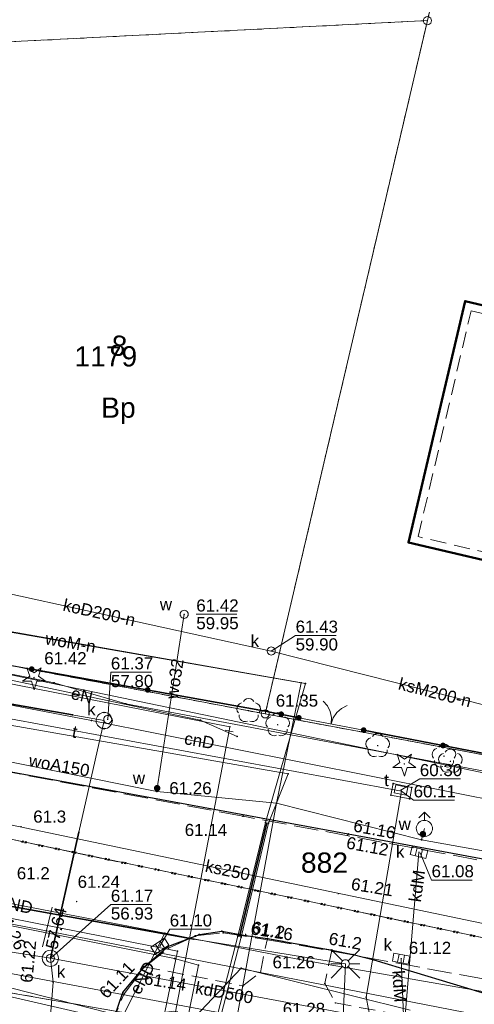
# Model space of a CAD drawing. Header units: millimetres. Extents: x 6421400 to 6424255, y 5791334 to 5793836.
# Tile 74 of 101: x 6422803 to 6422831, y 5792904 to 5792964. Entities that reach past the tile are written whole.
import ezdxf
from ezdxf.enums import TextEntityAlignment as Align

# ---------------------------------------------------------------- set-up
doc = ezdxf.new("R2010")
doc.units = ezdxf.units.MM
for name, pattern in [('KROPK2', [1, 0.05, -0.95]), ('PRZER1-1', [1, 0.5, -0.5]), ('PRZER2-1', [1.5, 1, -0.5]), ('PRZER3-1', [2, 1.5, -0.5])]:
    doc.linetypes.add(name, pattern=pattern)
doc.layers.get('0').update_dxf_attribs({"color": 252})
for name, color, linetype, lineweight in [('GEPADR_O', 252, 'Continuous', 18), ('GEPPGD', 252, 'Continuous', 18), ('GESBZO', 7, 'Continuous', 35), ('GESDZI', 252, 'Continuous', 18), ('GESDZI_O', 252, 'Continuous', 18), ('GESJAE', 252, 'Continuous', 35), ('GESUZY', 252, 'Continuous', 18), ('GESUZY_O', 252, 'Continuous', 18), ('GSLKBR', 252, 'Continuous', 18), ('GSLKOG', 252, 'Continuous', 25), ('GSLKRW', 252, 'Continuous', 25), ('GSPPRB', 252, 'Continuous', 18), ('GSPRDI', 252, 'Continuous', 18), ('GSPRDL', 252, 'Continuous', 18), ('GSSKOA', 252, 'Continuous', 18), ('GSSKOD', 252, 'Continuous', 18), ('GULCNP', 252, 'Continuous', 18), ('GULCNP_O', 252, 'Continuous', 18), ('GULENN', 252, 'Continuous', 18), ('GULENN_O', 252, 'Continuous', 18), ('GULEOR', 252, 'Continuous', 25), ('GULEWN', 252, 'Continuous', 18), ('GULGPI', 252, 'Continuous', 18), ('GULKDP', 252, 'Continuous', 18), ('GULKDP_O', 252, 'Continuous', 18), ('GULKOP', 252, 'Continuous', 18), ('GULKOP_O', 252, 'Continuous', 18), ('GULKOR', 252, 'Continuous', 25), ('GULKSP', 252, 'Continuous', 18), ('GULKSP_O', 252, 'Continuous', 18), ('GULTPR', 252, 'Continuous', 18), ('GULTPR_O', 252, 'Continuous', 18), ('GULWOP', 252, 'Continuous', 18), ('GULWOP_O', 252, 'Continuous', 18), ('GUPEZC', 252, 'Continuous', 13), ('GUPISL', 252, 'Continuous', 18), ('GUPKKS', 252, 'Continuous', 18), ('GUPKKS_O', 252, 'Continuous', 18), ('GUPKSD', 252, 'Continuous', 18), ('GUPKSD_O', 252, 'Continuous', 18), ('GUPKWZ', 252, 'Continuous', 13), ('GUPKWZ_O', 252, 'Continuous', 13), ('GUPTWZ', 252, 'Continuous', 13), ('GUPTWZ_O', 252, 'Continuous', 13), ('GUPWDT', 252, 'Continuous', 18), ('GUPWSD', 252, 'Continuous', 18), ('GUPWSD_O', 252, 'Continuous', 18), ('GUSIKP', 252, 'Continuous', 18), ('GUSKSD', 252, 'Continuous', 18)]:
    doc.layers.add(name, color=color, linetype=linetype, lineweight=lineweight)
for name, color, linetype in [('GSPWPN', 252, 'Continuous'), ('GSPWPN_O', 252, 'Continuous'), ('GSPWPS', 252, 'Continuous'), ('GSPWPS_O', 252, 'Continuous'), ('GUPIBH', 252, 'Continuous'), ('GUPIBH_O', 252, 'Continuous'), ('GUPKSH', 252, 'Continuous'), ('GUPKSH_O', 252, 'Continuous'), ('GUPTSH', 252, 'Continuous'), ('GUPTSH_O', 252, 'Continuous'), ('GUPWSH', 252, 'Continuous'), ('GUPWSH_O', 252, 'Continuous'), ('GUPWZA', 252, 'Continuous'), ('GUPWZA_O', 252, 'Continuous'), ('xref', 252, 'Continuous')]:
    doc.layers.add(name, color=color, linetype=linetype)
doc.styles.add('Arial', font='arial.ttf')

# ---------------------------------------------------------------- blocks, each defined once
blk = doc.blocks.new('GSPRDL1')
blk.add_hatch(color=0).paths.add_polyline_path([(-0.045, 0), (-0.042798, -0.013906), (-0.036406, -0.02645), (-0.02645, -0.036406), (-0.013906, -0.042798), (0, -0.045), (0.013906, -0.042798), (0.02645, -0.036406), (0.036406, -0.02645), (0.042798, -0.013906), (0.045, 0), (0.042798, 0.013906), (0.036406, 0.02645), (0.02645, 0.036406), (0.013906, 0.042798), (0, 0.045), (-0.013906, 0.042798), (-0.02645, 0.036406), (-0.036406, 0.02645), (-0.042798, 0.013906)])
at = {"color": 0}
for points in [[(-0.134326, 0.635969), (-0.024001, 0.70458), (0.103115, 0.731429), (0.231763, 0.713292), (0.346501, 0.652348), (0.433559, 0.55591), (0.482485, 0.435555)], [(-0.646351, 0.068773), (-0.677512, 0.194901), (-0.663766, 0.324092), (-0.606763, 0.440839), (-0.513345, 0.531129), (-0.394725, 0.584125), (-0.265141, 0.593465)], [(0.563333, 0.324277), (0.662679, 0.240553), (0.727494, 0.127956), (0.75, 0), (0.727494, -0.127956), (0.662679, -0.240553), (0.563333, -0.324277)], [(-0.265141, -0.593465), (-0.394725, -0.584125), (-0.513345, -0.531129), (-0.606763, -0.440839), (-0.663766, -0.324092), (-0.677512, -0.194901), (-0.646351, -0.068773)], [(0.482485, -0.435555), (0.433559, -0.55591), (0.346501, -0.652348), (0.231763, -0.713292), (0.103115, -0.731429), (-0.024001, -0.70458), (-0.134326, -0.635969)]]:
    blk.add_lwpolyline(points, dxfattribs=at)
blk = doc.blocks.new('GSPRDI1')
blk.add_hatch(color=0).paths.add_polyline_path([(-0.045, 0), (-0.042798, -0.013906), (-0.036406, -0.02645), (-0.02645, -0.036406), (-0.013906, -0.042798), (0, -0.045), (0.013906, -0.042798), (0.02645, -0.036406), (0.036406, -0.02645), (0.042798, -0.013906), (0.045, 0), (0.042798, 0.013906), (0.036406, 0.02645), (0.02645, 0.036406), (0.013906, 0.042798), (0, 0.045), (-0.013906, 0.042798), (-0.02645, 0.036406), (-0.036406, 0.02645), (-0.042798, 0.013906)])
at = {"color": 0}
blk.add_lwpolyline([(0.088531, -0.272471), (-0.231778, -0.713338), (-0.231778, -0.168396), (-0.750048, 0), (-0.231778, 0.168396), (-0.231778, 0.713338), (0.088531, 0.272471), (0.606801, 0.440867), (0.286493, 0), (0.606801, -0.440867)], close=True, dxfattribs=at)
blk = doc.blocks.new('GSLKBR1')
at = {"color": 0}
for points in [[(0, 0), (-0.051111, -0.388229), (-0.200962, -0.75), (-0.43934, -1.06066), (-0.75, -1.299038)], [(0.75, -1.299038), (0.43934, -1.06066), (0.200962, -0.75), (0.051111, -0.388229), (0, 0)]]:
    blk.add_lwpolyline(points, dxfattribs=at)
blk = doc.blocks.new('GSLKOG2')
blk.add_hatch(color=0).paths.add_polyline_path([(0, 0.175), (-0.045293, 0.169037), (-0.0875, 0.151554), (-0.123744, 0.123744), (-0.151554, 0.0875), (-0.169037, 0.045293), (-0.175, 0), (-0.169037, -0.045293), (-0.151554, -0.0875), (-0.123744, -0.123744), (-0.0875, -0.151554), (-0.045293, -0.169037), (0, -0.175), (0.045293, -0.169037), (0.0875, -0.151554), (0.123744, -0.123744), (0.151554, -0.0875), (0.169037, -0.045293), (0.175, 0), (0.169037, 0.045293), (0.151554, 0.0875), (0.123744, 0.123744), (0.0875, 0.151554), (0.045293, 0.169037)])
blk = doc.blocks.new('GSLKOG1')
blk.add_hatch(color=0).paths.add_polyline_path([(0, 0.175), (-0.045293, 0.169037), (-0.0875, 0.151554), (-0.123744, 0.123744), (-0.151554, 0.0875), (-0.169037, 0.045293), (-0.175, 0), (-0.169037, -0.045293), (-0.151554, -0.0875), (-0.123744, -0.123744), (-0.0875, -0.151554), (-0.045293, -0.169037), (0, -0.175), (0.045293, -0.169037), (0.0875, -0.151554), (0.123744, -0.123744), (0.151554, -0.0875), (0.169037, -0.045293), (0.175, 0), (0.169037, 0.045293), (0.151554, 0.0875), (0.123744, 0.123744), (0.0875, 0.151554), (0.045293, 0.169037)])
blk = doc.blocks.new('GSPWPN1')
blk.add_hatch(color=0).paths.add_polyline_path([(0, 0.045), (-0.011647, 0.043467), (-0.0225, 0.038971), (-0.03182, 0.03182), (-0.038971, 0.0225), (-0.043467, 0.011647), (-0.045, 0), (-0.043467, -0.011647), (-0.038971, -0.0225), (-0.03182, -0.03182), (-0.0225, -0.038971), (-0.011647, -0.043467), (0, -0.045), (0.011647, -0.043467), (0.0225, -0.038971), (0.03182, -0.03182), (0.038971, -0.0225), (0.043467, -0.011647), (0.045, 0), (0.043467, 0.011647), (0.038971, 0.0225), (0.03182, 0.03182), (0.0225, 0.038971), (0.011647, 0.043467)])
blk = doc.blocks.new('GSPWPS1')
blk.add_hatch(color=0).paths.add_polyline_path([(0, 0.045), (-0.011647, 0.043467), (-0.0225, 0.038971), (-0.03182, 0.03182), (-0.038971, 0.0225), (-0.043467, 0.011647), (-0.045, 0), (-0.043467, -0.011647), (-0.038971, -0.0225), (-0.03182, -0.03182), (-0.0225, -0.038971), (-0.011647, -0.043467), (0, -0.045), (0.011647, -0.043467), (0.0225, -0.038971), (0.03182, -0.03182), (0.038971, -0.0225), (0.043467, -0.011647), (0.045, 0), (0.043467, 0.011647), (0.038971, 0.0225), (0.03182, 0.03182), (0.0225, 0.038971), (0.011647, 0.043467)])
blk = doc.blocks.new('GUPTSH1')
blk.add_hatch(color=0).paths.add_polyline_path([(0, 0.045), (-0.011647, 0.043467), (-0.0225, 0.038971), (-0.03182, 0.03182), (-0.038971, 0.0225), (-0.043467, 0.011647), (-0.045, 0), (-0.043467, -0.011647), (-0.038971, -0.0225), (-0.03182, -0.03182), (-0.0225, -0.038971), (-0.011647, -0.043467), (0, -0.045), (0.011647, -0.043467), (0.0225, -0.038971), (0.03182, -0.03182), (0.038971, -0.0225), (0.043467, -0.011647), (0.045, 0), (0.043467, 0.011647), (0.038971, 0.0225), (0.03182, 0.03182), (0.0225, 0.038971), (0.011647, 0.043467)])
blk = doc.blocks.new('GUPKSH1')
blk.add_hatch(color=0).paths.add_polyline_path([(0, 0.045), (-0.011647, 0.043467), (-0.0225, 0.038971), (-0.03182, 0.03182), (-0.038971, 0.0225), (-0.043467, 0.011647), (-0.045, 0), (-0.043467, -0.011647), (-0.038971, -0.0225), (-0.03182, -0.03182), (-0.0225, -0.038971), (-0.011647, -0.043467), (0, -0.045), (0.011647, -0.043467), (0.0225, -0.038971), (0.03182, -0.03182), (0.038971, -0.0225), (0.043467, -0.011647), (0.045, 0), (0.043467, 0.011647), (0.038971, 0.0225), (0.03182, 0.03182), (0.0225, 0.038971), (0.011647, 0.043467)])
blk = doc.blocks.new('GUPIBH1')
blk.add_hatch(color=0).paths.add_polyline_path([(0, 0.045), (-0.011647, 0.043467), (-0.0225, 0.038971), (-0.03182, 0.03182), (-0.038971, 0.0225), (-0.043467, 0.011647), (-0.045, 0), (-0.043467, -0.011647), (-0.038971, -0.0225), (-0.03182, -0.03182), (-0.0225, -0.038971), (-0.011647, -0.043467), (0, -0.045), (0.011647, -0.043467), (0.0225, -0.038971), (0.03182, -0.03182), (0.038971, -0.0225), (0.043467, -0.011647), (0.045, 0), (0.043467, 0.011647), (0.038971, 0.0225), (0.03182, 0.03182), (0.0225, 0.038971), (0.011647, 0.043467)])
blk = doc.blocks.new('GUPWSH1')
blk.add_hatch(color=0).paths.add_polyline_path([(0, 0.045), (-0.011647, 0.043467), (-0.0225, 0.038971), (-0.03182, 0.03182), (-0.038971, 0.0225), (-0.043467, 0.011647), (-0.045, 0), (-0.043467, -0.011647), (-0.038971, -0.0225), (-0.03182, -0.03182), (-0.0225, -0.038971), (-0.011647, -0.043467), (0, -0.045), (0.011647, -0.043467), (0.0225, -0.038971), (0.03182, -0.03182), (0.038971, -0.0225), (0.043467, -0.011647), (0.045, 0), (0.043467, 0.011647), (0.038971, 0.0225), (0.03182, 0.03182), (0.0225, 0.038971), (0.011647, 0.043467)])
blk = doc.blocks.new('GUPWZA1')
blk.add_hatch(color=0).paths.add_polyline_path([(0, 0.2), (-0.051764, 0.193185), (-0.1, 0.173205), (-0.141421, 0.141421), (-0.173205, 0.1), (-0.193185, 0.051764), (-0.2, 0), (-0.193185, -0.051764), (-0.173205, -0.1), (-0.141421, -0.141421), (-0.1, -0.173205), (-0.051764, -0.193185), (0, -0.2), (0.051764, -0.193185), (0.1, -0.173205), (0.141421, -0.141421), (0.173205, -0.1), (0.193185, -0.051764), (0.2, 0), (0.193185, 0.051764), (0.173205, 0.1), (0.141421, 0.141421), (0.1, 0.173205), (0.051764, 0.193185)])
blk = doc.blocks.new('GUPWDT1')
at = {"color": 0}
blk.add_lwpolyline([(0.5, 0), (0.492404, -0.086824), (0.469846, -0.17101), (0.433013, -0.25), (0.383022, -0.321394), (0.321394, -0.383022), (0.25, -0.433013), (0.17101, -0.469846), (0.086824, -0.492404), (0, -0.5), (-0.086824, -0.492404), (-0.17101, -0.469846), (-0.25, -0.433013), (-0.32743, -0.377875), (-0.393027, -0.309079), (-0.444418, -0.229113), (-0.479746, -0.140866), (-0.497736, -0.047528), (-0.497736, 0.047528), (-0.479746, 0.140866), (-0.444418, 0.229113), (-0.393027, 0.309079), (-0.32743, 0.377875), (-0.25, 0.433013), (-0.163534, 0.4725), (-0.071157, 0.494911), (0.023791, 0.499434), (0.117879, 0.485906), (0.207708, 0.454816), (0.290028, 0.407288), (0.361867, 0.34504), (0.420627, 0.27032), (0.464184, 0.185831), (0.490964, 0.094626)], close=True, dxfattribs=at)
for points in [[(0.5, 0), (1, 0)], [(0.646447, 0.353553), (1, 0), (0.646447, -0.353553)]]:
    blk.add_lwpolyline(points, dxfattribs=at)
blk = doc.blocks.new('GUPWSD1_1')
at = {"color": 0}
blk.add_lwpolyline([(0.25, 0), (0.241481, -0.064705), (0.216506, -0.125), (0.176777, -0.176777), (0.125, -0.216506), (0.064705, -0.241481), (0, -0.25), (-0.064705, -0.241481), (-0.125, -0.216506), (-0.176777, -0.176777), (-0.216506, -0.125), (-0.241481, -0.064705), (-0.25, 0), (-0.241481, 0.064705), (-0.216506, 0.125), (-0.176777, 0.176777), (-0.125, 0.216506), (-0.064705, 0.241481), (0, 0.25), (0.064705, 0.241481), (0.125, 0.216506), (0.176777, 0.176777), (0.216506, 0.125), (0.241481, 0.064705)], close=True, dxfattribs=at)
blk = doc.blocks.new('GUPKSD1_1')
at = {"color": 0}
blk.add_lwpolyline([(0.25, 0), (0.241481, -0.064705), (0.216506, -0.125), (0.176777, -0.176777), (0.125, -0.216506), (0.064705, -0.241481), (0, -0.25), (-0.064705, -0.241481), (-0.125, -0.216506), (-0.176777, -0.176777), (-0.216506, -0.125), (-0.241481, -0.064705), (-0.25, 0), (-0.241481, 0.064705), (-0.216506, 0.125), (-0.176777, 0.176777), (-0.125, 0.216506), (-0.064705, 0.241481), (0, 0.25), (0.064705, 0.241481), (0.125, 0.216506), (0.176777, 0.176777), (0.216506, 0.125), (0.241481, 0.064705)], close=True, dxfattribs=at)
blk = doc.blocks.new('GUPKKS1')
at = {"color": 0}
blk.add_lwpolyline([(0.5, -0.25), (-0.5, -0.25), (-0.5, 0.25), (0.5, 0.25)], close=True, dxfattribs=at)
for points in [[(-0.175, -0.25), (-0.175, 0.25)], [(0.175, -0.25), (0.175, 0.25)]]:
    blk.add_lwpolyline(points, dxfattribs=at)
blk = doc.blocks.new('GUPISL1_2')
at = {"color": 0}
for points in [[(-0.176777, 0.176777), (-0.883883, 0.883883)], [(0, 0.25), (0, 0.9)], [(0.176777, 0.176777), (0.883883, 0.883883)], [(-0.176777, -0.176777), (-0.883883, -0.883883)], [(0, -0.25), (0, -0.9)], [(0.176777, -0.176777), (0.883883, -0.883883)]]:
    blk.add_lwpolyline(points, dxfattribs=at)
blk.add_lwpolyline([(0.25, 0), (0.241481, -0.064705), (0.216506, -0.125), (0.176777, -0.176777), (0.125, -0.216506), (0.064705, -0.241481), (0, -0.25), (-0.064705, -0.241481), (-0.125, -0.216506), (-0.176777, -0.176777), (-0.216506, -0.125), (-0.241481, -0.064705), (-0.25, 0), (-0.241481, 0.064705), (-0.216506, 0.125), (-0.176777, 0.176777), (-0.125, 0.216506), (-0.064705, 0.241481), (0, 0.25), (0.064705, 0.241481), (0.125, 0.216506), (0.176777, 0.176777), (0.216506, 0.125), (0.241481, 0.064705)], close=True, dxfattribs=at)
blk = doc.blocks.new('GUPEZC1')
at = {"color": 0}
blk.add_lwpolyline([(0, 0.25), (0, -0.25)], dxfattribs=at)
blk = doc.blocks.new('GUPKWZ1_1')
at = {"color": 0}
blk.add_lwpolyline([(0.25, 0), (0.241481, -0.064705), (0.216506, -0.125), (0.176777, -0.176777), (0.125, -0.216506), (0.064705, -0.241481), (0, -0.25), (-0.064705, -0.241481), (-0.125, -0.216506), (-0.176777, -0.176777), (-0.216506, -0.125), (-0.241481, -0.064705), (-0.25, 0), (-0.241481, 0.064705), (-0.216506, 0.125), (-0.176777, 0.176777), (-0.125, 0.216506), (-0.064705, 0.241481), (0, 0.25), (0.064705, 0.241481), (0.125, 0.216506), (0.176777, 0.176777), (0.216506, 0.125), (0.241481, 0.064705)], close=True, dxfattribs=at)
blk = doc.blocks.new('GUPTWZ1_3')
at = {"color": 0}
blk.add_lwpolyline([(0.375, -0.25), (-0.375, -0.25), (-0.375, 0.25), (0.375, 0.25)], close=True, dxfattribs=at)
blk = doc.blocks.new('GSPPRB0')
at = {"color": 0, "lineweight": 18}
blk.add_lwpolyline([(-0.007955, 0.0225), (0.007955, 0.0225), (0.0225, 0.007955), (0.0225, -0.007955), (0.007955, -0.0225), (-0.007955, -0.0225), (-0.0225, -0.007955), (-0.0225, 0.007955)], close=True, dxfattribs=at)
blk = doc.blocks.new('GEPPGD1_1')
at = {"color": 0}
blk.add_lwpolyline([(0.25, 0), (0.237764, -0.077254), (0.202254, -0.146946), (0.146946, -0.202254), (0.077254, -0.237764), (0, -0.25), (-0.077254, -0.237764), (-0.146946, -0.202254), (-0.202254, -0.146946), (-0.237764, -0.077254), (-0.25, 0), (-0.237764, 0.077254), (-0.202254, 0.146946), (-0.146946, 0.202254), (-0.077254, 0.237764), (0, 0.25), (0.077254, 0.237764), (0.146946, 0.202254), (0.202254, 0.146946), (0.237764, 0.077254)], close=True, dxfattribs=at)
blk = doc.blocks.new('G$CC51CC4AD')
at = {"layer": 'GESBZO', "linetype": 'Continuous', "lineweight": 50, "elevation": 10.26}
blk.add_lwpolyline([(6422842.66, 5792926.3), (6422834.1, 5792928.27), (6422834.57, 5792930.28), (6422826.99, 5792932.05), (6422830.5, 5792946.99), (6422846.65, 5792943.17)], close=True, dxfattribs=at)
at = {"layer": 'GESBZO', "linetype": 'PRZER2-1', "lineweight": 18, "elevation": 10.26}
blk.add_lwpolyline([(6422842.288, 5792926.899), (6422834.701, 5792928.645), (6422835.171, 5792930.653), (6422827.591, 5792932.423), (6422830.872, 5792946.388), (6422846.048, 5792942.799)], close=True, dxfattribs=at)
at = {"layer": 'GESDZI', "linetype": 'Continuous', "lineweight": 18, "elevation": 10.3}
for points in [[(6422847.57, 5792915.95), (6422860.357, 5792970.44), (6422833.076, 5792985.169), (6422828.168, 5792964.329), (6422818.125, 5792921.46)], [(6422828.168, 5792964.329), (6422792.448, 5792962.518), (6422794.3, 5792925.978), (6422818.125, 5792921.46)], [(6422795.341, 5792905.438), (6422908.081, 5792885.793), (6422911.194, 5792830.604), (6422917.26, 5792719.89), (6422863.06, 5792716.73), (6422822.73, 5792724.17), (6422811.63, 5792724.79), (6422810.34, 5792698.25), (6422801.082, 5792696.382), (6422784.98, 5792698.5), (6422786.28, 5792726.3), (6422688.8, 5792730.98), (6422628.77, 5792742.38), (6422626.228, 5792743.45), (6422630.461, 5792804.26), (6422635.086, 5792870.721), (6422635.545, 5792889.65), (6422641.575, 5792889.501), (6422641.844, 5792899.611), (6422635.964, 5792905.63), (6422636.303, 5792918.88), (6422638.343, 5792930.71), (6422642.952, 5792933.93)], [(6422858.82, 5792911.581), (6422858.72, 5792913.851), (6422847.57, 5792915.95), (6422818.125, 5792921.46), (6422794.3, 5792925.978), (6422794.32, 5792925.538), (6422844.16, 5792915.22)], [(6422840.351, 5792905.8), (6422794.841, 5792915.278), (6422794.32, 5792925.538), (6422844.16, 5792915.22), (6422858.82, 5792911.581), (6422907.314, 5792899.542), (6422957.097, 5792883.872), (6422974.14, 5792878.56), (6422973.31, 5792878.35), (6422948.34, 5792877.34), (6422945.401, 5792877.874), (6422917.97, 5792887.063), (6422907.81, 5792890.473)], [(6422908.081, 5792885.793), (6422907.81, 5792890.473), (6422840.351, 5792905.8), (6422794.841, 5792915.278), (6422795.341, 5792905.438)]]:
    blk.add_lwpolyline(points, close=True, dxfattribs=at)
at = {"layer": 'GESJAE', "linetype": 'KROPK2', "lineweight": 50, "elevation": 10.3}
for points in [[(6422907.81, 5792890.473), (6422840.351, 5792905.8), (6422794.841, 5792915.278), (6422794.32, 5792925.538), (6422794.3, 5792925.978), (6422777.25, 5792929.18), (6422728.351, 5792938.363), (6422705.292, 5792942.694), (6422677.181, 5792947.972), (6422669.801, 5792949.352), (6422646.821, 5792953.661), (6422642.643, 5792954.401), (6422632.881, 5792956.46), (6422632.062, 5792952.02), (6422630.082, 5792941.18), (6422628.613, 5792932.83), (6422626.333, 5792919.86), (6422625.845, 5792899.88), (6422625.595, 5792889.89), (6422625.205, 5792873.874), (6422593.676, 5792883.938), (6422561.056, 5792894.346), (6422502.866, 5792912.922), (6422491.896, 5792913.762)], [(6422491.896, 5792913.762), (6422502.866, 5792912.922), (6422561.056, 5792894.346), (6422593.676, 5792883.938), (6422625.205, 5792873.874), (6422625.595, 5792889.89), (6422625.845, 5792899.88), (6422626.333, 5792919.86), (6422628.613, 5792932.83), (6422630.082, 5792941.18), (6422632.062, 5792952.02), (6422632.881, 5792956.46), (6422642.643, 5792954.401), (6422646.821, 5792953.661), (6422669.801, 5792949.352), (6422677.181, 5792947.972), (6422705.292, 5792942.694), (6422728.351, 5792938.363), (6422777.25, 5792929.18), (6422794.3, 5792925.978), (6422794.32, 5792925.538), (6422794.841, 5792915.278), (6422840.351, 5792905.8), (6422907.81, 5792890.473)]]:
    blk.add_lwpolyline(points, dxfattribs=at)
at = {"layer": 'GESUZY', "linetype": 'PRZER1-1', "lineweight": 18, "elevation": 10.18}
for points in [[(6422847.57, 5792915.95), (6422818.125, 5792921.46), (6422828.168, 5792964.329), (6422833.076, 5792985.169), (6422860.357, 5792970.44)], [(6422818.125, 5792921.46), (6422794.3, 5792925.978), (6422792.448, 5792962.518), (6422828.168, 5792964.329)], [(6422750.482, 5792703.054), (6422711.322, 5792708.222), (6422624.574, 5792719.673), (6422626.228, 5792743.45), (6422630.461, 5792804.26), (6422635.086, 5792870.721), (6422635.545, 5792889.65), (6422641.575, 5792889.501), (6422641.844, 5792899.611), (6422635.964, 5792905.63), (6422636.303, 5792918.88), (6422638.343, 5792930.71), (6422642.952, 5792933.93), (6422691.625, 5792924.83), (6422795.341, 5792905.438), (6422908.081, 5792885.793), (6422911.194, 5792830.604), (6422917.26, 5792719.89), (6422810.34, 5792698.25), (6422801.082, 5792696.382)]]:
    blk.add_lwpolyline(points, close=True, dxfattribs=at)
for points in [[(6422638.343, 5792930.71), (6422642.952, 5792933.93), (6422691.625, 5792924.83), (6422795.341, 5792905.438), (6422908.081, 5792885.793)], [(6422907.81, 5792890.473), (6422840.351, 5792905.8), (6422794.841, 5792915.278), (6422794.32, 5792925.538), (6422794.3, 5792925.978), (6422777.25, 5792929.18), (6422728.351, 5792938.363), (6422727.793, 5792938.468), (6422717.419, 5792940.416), (6422710.031, 5792941.804), (6422705.292, 5792942.694), (6422701.86, 5792943.338), (6422683.709, 5792946.746), (6422677.181, 5792947.972), (6422669.801, 5792949.352), (6422646.821, 5792953.661), (6422642.643, 5792954.401), (6422632.881, 5792956.46)], [(6422907.81, 5792890.473), (6422840.351, 5792905.8), (6422794.841, 5792915.278), (6422794.32, 5792925.538), (6422794.3, 5792925.978), (6422818.125, 5792921.46), (6422847.57, 5792915.95), (6422858.72, 5792913.851), (6422877.04, 5792910.381)]]:
    blk.add_lwpolyline(points, dxfattribs=at)
at = {"layer": 'GSLKBR', "linetype": 'Continuous', "lineweight": 18, "elevation": 10.18}
for points in [[(6422803.675, 5792924.228), (6422799.696, 5792924.951)], [(6422824.22, 5792920.46), (6422820.21, 5792921.22)]]:
    blk.add_lwpolyline(points, dxfattribs=at)
at = {"layer": 'GSLKOG', "linetype": 'Continuous', "lineweight": 35, "elevation": 10.18}
for points in [[(6422820.21, 5792921.22), (6422818.03, 5792921.66), (6422803.675, 5792924.228)], [(6422824.22, 5792920.46), (6422841.41, 5792917.13)]]:
    blk.add_lwpolyline(points, dxfattribs=at)
at = {"layer": 'GSLKRW', "linetype": 'Continuous', "lineweight": 25, "elevation": 10.18}
for points in [[(6422786.206, 5793045.193), (6422789.125, 5792987.62), (6422791.89, 5792933.075), (6422792.17, 5792927.16), (6422792.72, 5792923.97), (6422794.26, 5792921.46), (6422796.61, 5792919.49), (6422799.13, 5792918.47), (6422823.27, 5792914.05), (6422842.41, 5792910.51), (6422846.49, 5792909.83), (6422864.51, 5792906.51), (6422888.83, 5792901.83)], [(6422808.48, 5792901.82), (6422809.32, 5792904.24), (6422810.63, 5792905.83), (6422812.1, 5792907.07), (6422814.05, 5792907.82), (6422815.45, 5792908.03), (6422816.92, 5792907.76), (6422818.26, 5792907.58), (6422822.26, 5792906.86), (6422823.57, 5792906.58), (6422824.85, 5792906.25), (6422844.5, 5792900.32)]]:
    blk.add_lwpolyline(points, dxfattribs=at)
at = {"layer": 'GSSKOA', "linetype": 'PRZER3-1', "lineweight": 18, "elevation": 10.18}
for points in [[(6422892.18, 5792901.1), (6422816.752, 5792915.136), (6422799.129, 5792918.465)], [(6422808.43, 5792901.89), (6422809.39, 5792904.15), (6422810.67, 5792905.83), (6422812.14, 5792906.97), (6422813.8, 5792907.73), (6422815.53, 5792907.93), (6422818.26, 5792907.5), (6422822.28, 5792906.79), (6422853.04, 5792901.13), (6422863.38, 5792899.31), (6422889.72, 5792894.33)]]:
    blk.add_lwpolyline(points, dxfattribs=at)
at = {"layer": 'GSSKOD', "linetype": 'PRZER2-1', "lineweight": 18, "elevation": 10.18}
blk.add_lwpolyline([(6422892.17, 5792888.24), (6422872.12, 5792891.96), (6422871.91, 5792890.79), (6422868.38, 5792891.51), (6422868.62, 5792892.67), (6422843.69, 5792897.24), (6422812.44, 5792903.09), (6422811.43, 5792902.94), (6422810.85, 5792902.21), (6422810.46, 5792901.26), (6422809.84, 5792901.44), (6422808.48, 5792901.82), (6422809.32, 5792904.24), (6422810.63, 5792905.83), (6422816.75, 5792904.65), (6422817.83, 5792905.48), (6422818.26, 5792907.58), (6422822.26, 5792906.86), (6422821.82, 5792904.8), (6422822.47, 5792903.59), (6422844.18, 5792899.59), (6422852.99, 5792898), (6422862.74, 5792896.18), (6422889.38, 5792891.19)], dxfattribs=at)
at = {"layer": 'GULCNP', "linetype": 'Continuous', "lineweight": 18, "elevation": 10.18}
blk.add_lwpolyline([(6422888.745, 5792904.364), (6422889.051, 5792906.855), (6422842.212, 5792914.138), (6422807.368, 5792921.061), (6422751.434, 5792931.737), (6422733.935, 5792935.065), (6422715.564, 5792938.663)], dxfattribs=at)
at = {"layer": 'GULENN', "linetype": 'Continuous', "lineweight": 18, "elevation": 10.18}
for points in [[(6422796.519, 5793050.028), (6422795.459, 5793049.919), (6422786.94, 5793046.235), (6422786.975, 5793045.536), (6422790.087, 5792999.144), (6422790.236, 5792997.197), (6422790.3, 5792988.04), (6422791.773, 5792962.593), (6422792.998, 5792947.728), (6422792.679, 5792926.285), (6422794.226, 5792925.585), (6422805.054, 5792923.379), (6422809.49, 5792922.08), (6422847.385, 5792914.967), (6422849.988, 5792914.477), (6422850.118, 5792915.165), (6422907.415, 5792904.22), (6422938.835, 5792898.261)], [(6422822.86, 5792900.92), (6422823.09, 5792906.01), (6422813.7, 5792907.54), (6422799.91, 5792910.01), (6422797.09, 5792910.55), (6422796.49, 5792911.07), (6422793.3, 5792911.69), (6422765.34, 5792917.02), (6422749.69, 5792919.89)], [(6422718.795, 5792956), (6422715.335, 5792935.969), (6422819.553, 5792917.749)], [(6422806.549, 5792859.335), (6422804.342, 5792859.504), (6422804.777, 5792862.662), (6422816.436, 5792907.713), (6422818.137, 5792914.742), (6422820.612, 5792923.35), (6422716.312, 5792941.686), (6422697.793, 5792945.204), (6422686.069, 5792947.042), (6422678.053, 5792948.733)], [(6422827.091, 5792903.139), (6422816.635, 5792905.746), (6422812.728, 5792901.601), (6422800.396, 5792904.423), (6422799.874, 5792908.251), (6422789.081, 5792910.358), (6422787.409, 5792910.707), (6422750.9, 5792917.66), (6422749.715, 5792916.934), (6422739.396, 5792918.613), (6422738.688, 5792919.88), (6422724.876, 5792922.181), (6422704.432, 5792926.354), (6422703.482, 5792925.784), (6422692.472, 5792927.873), (6422691.972, 5792928.763), (6422691.322, 5792928.762)], [(6422816.39, 5792920.069), (6422814.11, 5792921.069), (6422799.46, 5792924.168), (6422792.65, 5792925.908), (6422791.97, 5792925.498), (6422789.081, 5792910.358)], [(6422819.553, 5792917.749), (6422818.334, 5792914.709), (6422816.63, 5792907.666), (6422804.244, 5792859.52), (6422804.549, 5792856.843), (6422805.814, 5792856.224)], [(6422820.256, 5792906.286), (6422811.91, 5792907.896), (6422792.91, 5792911.56)], [(6422811.91, 5792907.896), (6422809.122, 5792902.391)], [(6423033.836, 5792887.301), (6422995.71, 5792885.1), (6422966.207, 5792883.987), (6422936.431, 5792885.517), (6422908.19, 5792889.876), (6422880.941, 5792894.926), (6422851.677, 5792900.789), (6422820.256, 5792906.286)]]:
    blk.add_lwpolyline(points, dxfattribs=at)
at = {"layer": 'GULEOR', "linetype": 'Continuous', "lineweight": 35, "elevation": 10.18}
for points in [[(6422818.236, 5792914.725), (6422816.533, 5792907.689)], [(6422797.09, 5792910.55), (6422799.91, 5792910.01), (6422813.7, 5792907.54)]]:
    blk.add_lwpolyline(points, dxfattribs=at)
at = {"layer": 'GULEWN', "linetype": 'Continuous', "lineweight": 18, "elevation": 10.18}
for points in [[(6422806.361, 5792858.323), (6422804.45, 5792858.647), (6422805.112, 5792862.544), (6422805.541, 5792868.053), (6422807.408, 5792876.058), (6422815.89, 5792920.408), (6422815.937, 5792920.654), (6422800.678, 5792923.649), (6422799.08, 5792924.613), (6422792.876, 5792926.248), (6422791.949, 5792962.492), (6422790.037, 5792999.141), (6422788.227, 5793011.306), (6422787.287, 5793046.301), (6422786.064, 5793065.51), (6422782.535, 5793125.623), (6422785.181, 5793125.757), (6422788.957, 5793135.85), (6422789.985, 5793135.459)], [(6422806.363, 5792858.332), (6422804.896, 5792858.582), (6422807.812, 5792876.051), (6422810.015, 5792886.333), (6422813.991, 5792905.919), (6422812.521, 5792906.339), (6422799.821, 5792908.868), (6422744.741, 5792919.426), (6422738.741, 5792920.555), (6422704.582, 5792926.944), (6422691.912, 5792929.303), (6422673.292, 5792932.702), (6422662.792, 5792934.332), (6422660.862, 5792935.241), (6422637.662, 5792939.67)], [(6422806.281, 5792857.89), (6422802.651, 5792858.506), (6422803.572, 5792862.911), (6422812.695, 5792906.784), (6422793.227, 5792910.615), (6422765.777, 5792916.154), (6422736.316, 5792921.815), (6422714.755, 5792926.203), (6422679.405, 5792933.015), (6422659.746, 5792936.691), (6422624.08, 5792942.221), (6422591.77, 5792949.174), (6422571.27, 5792953.392), (6422517.643, 5792965.752), (6422502.955, 5792969.447), (6422444.132, 5792981.346)]]:
    blk.add_lwpolyline(points, dxfattribs=at)
at = {"layer": 'GULGPI', "linetype": 'Continuous', "lineweight": 18, "elevation": 10.18}
blk.add_lwpolyline([(6422638.486, 5792939.898), (6422639.138, 5792940.71), (6422638.725, 5792938.549), (6422710.267, 5792924.894), (6422710.492, 5792926.072), (6422732.062, 5792921.955), (6422792.59, 5792910.443), (6422801.69, 5792908.614), (6422882.201, 5792892.942)], dxfattribs=at)
at = {"layer": 'GULKDP', "linetype": 'Continuous', "lineweight": 18, "elevation": 10.18}
for points in [[(6422804.83, 5792906.35), (6422806.59, 5792914.14), (6422808.16, 5792921.05), (6422786.14, 5792924.92), (6422787.08, 5792934.21), (6422785.94, 5792962.45), (6422783.51, 5793015.82), (6422781.73, 5793044.58), (6422781.17, 5793057.36)], [(6422709.259, 5792925.596), (6422750.649, 5792916.456), (6422779.658, 5792910.277), (6422804.83, 5792906.35)], [(6422826.75, 5792902.28), (6422826.8, 5792902.81), (6422827.64, 5792912.89)], [(6422802.983, 5792880.252), (6422803.09, 5792880.74), (6422805, 5792904.87), (6422804.83, 5792906.35)], [(6422804.83, 5792906.35), (6422826.23, 5792902.35), (6422826.75, 5792902.28)], [(6422826.75, 5792902.28), (6422826.68, 5792902.82), (6422826.538, 5792906.331)]]:
    blk.add_lwpolyline(points, dxfattribs=at)
at = {"layer": 'GULKOP', "linetype": 'Continuous', "lineweight": 18, "elevation": 10.18}
blk.add_lwpolyline([(6422773.595, 5792934.709), (6422774.06, 5792934.54), (6422790.64, 5792931.448), (6422818.5, 5792925.35)], dxfattribs=at)
at = {"layer": 'GULKOR', "linetype": 'Continuous', "lineweight": 35, "elevation": 10.18}
for points in [[(6422806.19, 5792921.396), (6422798.308, 5792922.782)], [(6422806.59, 5792914.14), (6422804.83, 5792906.35)]]:
    blk.add_lwpolyline(points, dxfattribs=at)
at = {"layer": 'GULKSP', "linetype": 'Continuous', "lineweight": 18, "elevation": 10.18}
for points in [[(6422818.5, 5792925.35), (6422863.011, 5792914.104)], [(6422933.991, 5792877.567), (6422925.669, 5792890.064), (6422894.693, 5792895.753), (6422869.444, 5792900.647), (6422836.15, 5792907.548), (6422796.698, 5792915.783), (6422786.962, 5792917.812)], [(6422797.581, 5792906.348), (6422802.451, 5792904.498), (6422809.311, 5792902.749), (6422882.951, 5792888.792), (6422911.901, 5792884.063), (6422924.441, 5792882.563), (6422925.441, 5792881.974)]]:
    blk.add_lwpolyline(points, dxfattribs=at)
at = {"layer": 'GULTPR', "linetype": 'Continuous', "lineweight": 18, "elevation": 10.18}
for points in [[(6422797.98, 5792921.97), (6422826.564, 5792916.676), (6422824.381, 5792903.939), (6422824.815, 5792901.716)], [(6422968.64, 5792879.665), (6422926.431, 5792881.824), (6422902.261, 5792886.823), (6422844.671, 5792897.47), (6422800.481, 5792905.768), (6422784.061, 5792907.377)]]:
    blk.add_lwpolyline(points, dxfattribs=at)
at = {"layer": 'GULWOP', "linetype": 'Continuous', "lineweight": 18, "elevation": 10.18}
for points in [[(6422791.806, 5792928.354), (6422820.356, 5792923.391), (6422818.821, 5792915.937)], [(6422811.42, 5792916.66), (6422811.44, 5792916.87), (6422813.11, 5792927.62)], [(6422790.551, 5792920.869), (6422811.42, 5792916.66), (6422818.821, 5792915.937)], [(6422818.821, 5792915.937), (6422810.069, 5792868.614), (6422809.547, 5792867.894)], [(6422818.821, 5792915.937), (6422827.81, 5792913.669), (6422844.99, 5792910.61), (6422887.02, 5792903.132), (6422894.21, 5792903.752)], [(6422827.81, 5792913.669), (6422827.89, 5792914.029), (6422827.98, 5792914.379)]]:
    blk.add_lwpolyline(points, dxfattribs=at)
at = {"layer": 'GUPIBH_O', "linetype": 'Continuous', "lineweight": 13, "elevation": 10.8, "flags": 128}
blk.add_lwpolyline([(6422808.38, 5792921.12), (6422808.574, 5792924.038), (6422811.094, 5792924.045)], dxfattribs=at)
at = {"layer": 'GUPKSH_O', "linetype": 'Continuous', "lineweight": 13, "elevation": 10.8, "flags": 128}
for points in [[(6422818.5, 5792925.35), (6422820.008, 5792926.309), (6422822.528, 5792926.309)], [(6422827.709, 5792912.881), (6422828.423, 5792911.189), (6422830.943, 5792911.189)], [(6422804.348, 5792907.064), (6422804.936, 5792909.515)], [(6422804.853, 5792906.358), (6422808.572, 5792909.669), (6422811.092, 5792909.669)], [(6422811.607, 5792907.101), (6422812.217, 5792908.146), (6422814.737, 5792908.146)]]:
    blk.add_lwpolyline(points, dxfattribs=at)
at = {"layer": 'GUPTSH_O', "linetype": 'Continuous', "lineweight": 13, "elevation": 10.8, "flags": 128}
for points in [[(6422826.531, 5792916.749), (6422827.698, 5792917.442), (6422830.218, 5792917.442)], [(6422826.564, 5792916.676), (6422827.314, 5792916.128), (6422829.834, 5792916.128)]]:
    blk.add_lwpolyline(points, dxfattribs=at)
at = {"layer": 'GUPWSH_O', "linetype": 'Continuous', "lineweight": 13, "elevation": 10.8, "flags": 128}
blk.add_lwpolyline([(6422813.86, 5792927.62), (6422816.38, 5792927.62)], dxfattribs=at)
at = {"layer": 'GUSIKP', "linetype": 'Continuous', "lineweight": 18, "elevation": 10.22}
blk.add_lwpolyline([(6422808.16, 5792920.55, -1), (6422808.16, 5792921.55, -1)], format="xyb", close=True, dxfattribs=at)
blk.add_lwpolyline([(6422827.07, 5792916.209), (6422825.91, 5792916.439), (6422826.05, 5792917.149), (6422827.21, 5792916.909)], close=True, dxfattribs=at)
at = {"layer": 'GUSKSD', "linetype": 'Continuous', "lineweight": 18, "elevation": 10.23}
blk.add_lwpolyline([(6422804.83, 5792905.85, -1), (6422804.83, 5792906.85, -1)], format="xyb", close=True, dxfattribs=at)
at = {"layer": 'GEPPGD', "linetype": 'Continuous', "lineweight": 18, "rotation": 90}
for p in [(6422828.168, 5792964.329, 10.32), (6422818.125, 5792921.46, 10.32)]:
    blk.add_blockref('GEPPGD1_1', p, dxfattribs=at)
at = {"layer": 'GSLKBR', "linetype": 'Continuous', "lineweight": 18, "rotation": 169.2682369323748}
blk.add_blockref('GSLKBR1', (6422822.215, 5792920.84, 10.18), dxfattribs=at)
at = {"layer": 'GSLKOG', "linetype": 'Continuous', "lineweight": 25}
for name, p, rotation in [('GSLKOG1', (6422803.675, 5792924.228, 10.18), 169.8566268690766), ('GSLKOG2', (6422810.852, 5792922.944, 10.18), 169.8566268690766), ('GSLKOG2', (6422810.852, 5792922.944, 10.18), 169.8566268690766), ('GSLKOG2', (6422819.12, 5792921.44, 10.18), 168.589016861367), ('GSLKOG2', (6422819.12, 5792921.44, 10.18), 168.589016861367), ('GSLKOG1', (6422820.21, 5792921.22, 10.18), 168.589016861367), ('GSLKOG1', (6422824.22, 5792920.46, 10.18), 349.036610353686), ('GSLKOG2', (6422829.133, 5792919.508, 10.18), 349.036610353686), ('GSLKOG2', (6422829.133, 5792919.508, 10.18), 349.036610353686)]:
    blk.add_blockref(name, p, dxfattribs=dict(at, rotation=rotation))
at = {"layer": 'GSPPRB', "linetype": 'Continuous', "lineweight": 18, "rotation": 90}
for p in [(6422830.5, 5792946.99, 10.28), (6422826.99, 5792932.05, 10.28), (6422803.675, 5792924.228, 10.28), (6422805.054, 5792923.379, 10.28), (6422820.356, 5792923.391, 10.28), (6422820.612, 5792923.35, 10.28), (6422809.49, 5792922.08, 10.28), (6422806.19, 5792921.396, 10.28), (6422807.368, 5792921.061, 10.28), (6422808.16, 5792921.55, 10.28), (6422814.11, 5792921.069, 10.28), (6422820.21, 5792921.22, 10.28), (6422808.16, 5792920.55, 10.28), (6422808.66, 5792921.05, 10.28), (6422815.937, 5792920.654, 10.28), (6422824.22, 5792920.46, 10.28), (6422816.39, 5792920.069, 10.28), (6422819.553, 5792917.749, 10.28), (6422826.05, 5792917.149, 10.28), (6422827.21, 5792916.909, 10.28), (6422811.42, 5792916.66, 10.28), (6422825.91, 5792916.439, 10.28), (6422827.07, 5792916.209, 10.28), (6422818.821, 5792915.937, 10.28), (6422816.752, 5792915.136, 10.28), (6422818.137, 5792914.742, 10.28), (6422818.334, 5792914.709, 10.28), (6422806.59, 5792914.14, 10.28), (6422827.81, 5792913.669, 10.28), (6422811.91, 5792907.896, 10.28), (6422813.8, 5792907.73, 10.28), (6422814.05, 5792907.82, 10.28), (6422815.45, 5792908.03, 10.28), (6422815.53, 5792907.93, 10.28), (6422816.436, 5792907.713, 10.28), (6422816.63, 5792907.666, 10.28), (6422816.92, 5792907.76, 10.28), (6422812.1, 5792907.07, 10.28), (6422813.7, 5792907.54, 10.28), (6422818.26, 5792907.58, 10.28), (6422812.14, 5792906.97, 10.28), (6422812.695, 5792906.784, 10.28), (6422822.26, 5792906.86, 10.28), (6422823.57, 5792906.58, 10.28), (6422812.521, 5792906.339, 10.28), (6422813.991, 5792905.919, 10.28), (6422820.256, 5792906.286, 10.28), (6422824.85, 5792906.25, 10.28), (6422810.67, 5792905.83, 10.28), (6422816.635, 5792905.746, 10.28), (6422805, 5792904.87, 10.28), (6422816.75, 5792904.65, 10.28), (6422821.82, 5792904.8, 10.28), (6422809.32, 5792904.24, 10.28), (6422809.39, 5792904.15, 10.28), (6422824.381, 5792903.939, 10.28)]:
    blk.add_blockref('GSPPRB0', p, dxfattribs=at)
at = {"layer": 'GSPRDI', "linetype": 'Continuous', "lineweight": 18, "rotation": 90}
for p in [(6422803.82, 5792923.71, 10.12), (6422826.74, 5792918.37, 10.12)]:
    blk.add_blockref('GSPRDI1', p, dxfattribs=at)
at = {"layer": 'GSPRDL', "linetype": 'Continuous', "lineweight": 18, "rotation": 90}
for p in [(6422817.1, 5792921.66, 10.12), (6422818.9, 5792920.79, 10.12), (6422825.09, 5792919.5, 10.12), (6422829.19, 5792918.849, 10.12), (6422829.59, 5792918.53, 10.12)]:
    blk.add_blockref('GSPRDL1', p, dxfattribs=at)
at = {"layer": 'GSPWPN', "linetype": 'Continuous', "lineweight": 5, "rotation": 90}
for p in [(6422803.016, 5792914.487, 10.2), (6422818.26, 5792907.5, 10.2), (6422822.28, 5792906.79, 10.2)]:
    blk.add_blockref('GSPWPN1', p, dxfattribs=at)
at = {"layer": 'GSPWPS', "linetype": 'Continuous', "lineweight": 5, "rotation": 90}
for p in [(6422803.7, 5792924.28, 10.2), (6422818.03, 5792921.66, 10.2), (6422816.752, 5792915.136, 10.2), (6422823.24, 5792913.98, 10.2), (6422823.27, 5792914.05, 10.2), (6422822.65, 5792910.35, 10.2), (6422806.46, 5792909.86, 10.2), (6422816.91, 5792907.83, 10.2), (6422810.56, 5792905.86, 10.2), (6422810.63, 5792905.83, 10.2), (6422817.83, 5792905.48, 10.2), (6422822.47, 5792903.59, 10.2)]:
    blk.add_blockref('GSPWPS1', p, dxfattribs=at)
at = {"layer": 'GUPEZC', "linetype": 'Continuous', "lineweight": 13, "rotation": 256.486684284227}
blk.add_blockref('GUPEZC1', (6422815.89, 5792920.408, 10.24), dxfattribs=at)
at = {"layer": 'GUPIBH', "linetype": 'Continuous', "lineweight": 5, "rotation": 90}
blk.add_blockref('GUPIBH1', (6422808.38, 5792921.12, 10.24), dxfattribs=at)
at = {"layer": 'GUPISL', "linetype": 'Continuous', "lineweight": 18, "rotation": 90}
blk.add_blockref('GUPISL1_2', (6422823.09, 5792906.01, 10.24), dxfattribs=at)
at = {"layer": 'GUPKKS', "linetype": 'Continuous', "lineweight": 18}
for p, rotation in [((6422827.64, 5792912.89, 10.24), 346.1169276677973), ((6422811.61, 5792907.1, 10.24), 33.77353441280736), ((6422826.538, 5792906.331, 10.24), 349.3582212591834)]:
    blk.add_blockref('GUPKKS1', p, dxfattribs=dict(at, rotation=rotation))
at = {"layer": 'GUPKSD', "linetype": 'Continuous', "lineweight": 18, "rotation": 90}
blk.add_blockref('GUPKSD1_1', (6422818.5, 5792925.35, 10.24), dxfattribs=at)
at = {"layer": 'GUPKSH', "linetype": 'Continuous', "lineweight": 5, "rotation": 90}
for p in [(6422818.5, 5792925.35, 10.24), (6422827.644, 5792912.907, 10.24), (6422811.61, 5792907.1, 10.24), (6422804.94, 5792906.837, 10.24), (6422804.83, 5792906.35, 10.24), (6422826.543, 5792906.333, 10.24), (6422804.995, 5792904.872, 10.24)]:
    blk.add_blockref('GUPKSH1', p, dxfattribs=at)
at = {"layer": 'GUPKWZ', "linetype": 'Continuous', "lineweight": 13, "rotation": 90}
for p in [(6422808.38, 5792921.12, 10.25), (6422804.83, 5792906.35, 10.25)]:
    blk.add_blockref('GUPKWZ1_1', p, dxfattribs=at)
at = {"layer": 'GUPTSH', "linetype": 'Continuous', "lineweight": 5, "rotation": 90}
for p in [(6422826.531, 5792916.749, 10.24), (6422826.564, 5792916.676, 10.24)]:
    blk.add_blockref('GUPTSH1', p, dxfattribs=at)
at = {"layer": 'GUPTWZ', "linetype": 'Continuous', "lineweight": 13, "rotation": 348.6846006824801}
blk.add_blockref('GUPTWZ1_3', (6422826.531, 5792916.749, 10.25), dxfattribs=at)
at = {"layer": 'GUPWDT', "linetype": 'Continuous', "lineweight": 18, "rotation": 90}
blk.add_blockref('GUPWDT1', (6422827.98, 5792914.379, 10.24), dxfattribs=at)
at = {"layer": 'GUPWSD', "linetype": 'Continuous', "lineweight": 18, "rotation": 90}
blk.add_blockref('GUPWSD1_1', (6422813.11, 5792927.62, 10.24), dxfattribs=at)
at = {"layer": 'GUPWSH', "linetype": 'Continuous', "lineweight": 5, "rotation": 90}
for p in [(6422813.11, 5792927.62, 10.24), (6422811.44, 5792916.87, 10.24)]:
    blk.add_blockref('GUPWSH1', p, dxfattribs=at)
at = {"layer": 'GUPWZA', "linetype": 'Continuous', "lineweight": 5}
for p, rotation in [((6422811.44, 5792916.87, 10.24), 90), ((6422827.89, 5792914.029, 10.24), 257.6316971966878)]:
    blk.add_blockref('GUPWZA1', p, dxfattribs=dict(at, rotation=rotation))
at = {"layer": 'GEPADR_O', "linetype": 'Continuous', "lineweight": 0, "style": 'Arial'}
blk.add_text('8', height=1.25, rotation=348, dxfattribs=at).set_placement((6422808.92, 5792943.619, 10.8), align=Align.CENTER)
at = {"layer": 'GESDZI_O', "linetype": 'Continuous', "lineweight": 0, "style": 'Arial'}
for s, p in [('1179', (6422808.26, 5792942.946, 10.8)), ('882', (6422821.794, 5792911.643, 10.8))]:
    blk.add_text(s, height=1.25, rotation=360, dxfattribs=at).set_placement(p, align=Align.CENTER)
at = {"layer": 'GESUZY_O', "linetype": 'Continuous', "lineweight": 0, "style": 'Arial'}
blk.add_text('Bp', height=1.25, rotation=360, dxfattribs=at).set_placement((6422809.041, 5792939.774, 10.8), align=Align.CENTER)
at = {"layer": 'GSPWPN_O', "linetype": 'Continuous', "lineweight": 0, "style": 'Arial'}
for s, rotation, p in [('61.3', 360, (6422803.766, 5792914.737, 10.8)), ('61.2', 360, (6422802.751, 5792911.235, 10.8)), ('61.2', 349.98389, (6422817.262, 5792907.916, 10.8))]:
    blk.add_text(s, height=0.75, rotation=rotation, dxfattribs=at).set_placement(p)
blk.add_text('61.2', height=0.75, rotation=349.98389, dxfattribs=at).set_placement((6422824.022, 5792906.869, 10.8), align=Align.RIGHT)
at = {"layer": 'GSPWPS_O', "linetype": 'Continuous', "lineweight": 0, "style": 'Arial'}
for s, rotation, p in [('61.42', 360, (6422804.45, 5792924.53, 10.8)), ('61.35', 360, (6422818.78, 5792921.91, 10.8)), ('61.14', 360, (6422813.145, 5792913.912, 10.8)), ('61.16', 349.47771, (6422823.537, 5792914.203, 10.8)), ('61.12', 349.55867, (6422823.102, 5792913.149, 10.8)), ('61.24', 360, (6422806.515, 5792910.708, 10.8)), ('61.21', 350.67761, (6422823.4, 5792910.6, 10.8)), ('61.26', 297.77695, (6422801.483, 5792909.1, 10.8)), ('61.16', 351.22967, (6422817.187, 5792907.839, 10.8)), ('61.22', 84.56333, (6422803.708, 5792904.811, 10.8)), ('61.26', 360, (6422818.58, 5792905.73, 10.8)), ('61.11', 46.86084, (6422808.317, 5792903.802, 10.8)), ('61.14', 350.58861, (6422810.589, 5792904.758, 10.8)), ('61.28', 360, (6422819.215, 5792902.846, 10.8))]:
    blk.add_text(s, height=0.75, rotation=rotation, dxfattribs=at).set_placement(p)
at = {"layer": 'GULCNP_O', "linetype": 'Continuous', "lineweight": 0, "style": 'Arial'}
blk.add_text('cnD', height=0.75, rotation=350.03851, dxfattribs=at).set_placement((6422813.989, 5792919.438, 10.8), align=Align.CENTER)
at = {"layer": 'GULENN_O', "linetype": 'Continuous', "lineweight": 0, "style": 'Arial'}
for s, rotation, p in [('eN', 347.00153, (6422806.701, 5792922.253, 10.8)), ('2eND', 348.03177, (6422802.332, 5792909.361, 10.8)), ('eND', 62.08778, (6422810.847, 5792904.968, 10.8))]:
    blk.add_text(s, height=0.75, rotation=rotation, dxfattribs=at).set_placement(p, align=Align.CENTER)
at = {"layer": 'GULKDP_O', "linetype": 'Continuous', "lineweight": 0, "style": 'Arial'}
for s, rotation, p in [('kdM', 82.17379, (6422827.895, 5792910.771, 10.8)), ('kdM', 274.21531, (6422826.063, 5792904.589, 10.8)), ('kdD500', 349.69134, (6422815.529, 5792903.859, 10.8))]:
    blk.add_text(s, height=0.75, rotation=rotation, dxfattribs=at).set_placement(p, align=Align.CENTER)
at = {"layer": 'GULKOP_O', "linetype": 'Continuous', "lineweight": 0, "style": 'Arial'}
blk.add_text('koD200-n', height=0.75, rotation=347.52511, dxfattribs=at).set_placement((6422807.774, 5792927.364, 10.8), align=Align.CENTER)
at = {"layer": 'GULKSP_O', "linetype": 'Continuous', "lineweight": 0, "style": 'Arial'}
for s, rotation, p in [('ksM200-n', 345.8208, (6422828.539, 5792922.427, 10.8)), ('ks250', 348.20979, (6422815.729, 5792911.428, 10.8))]:
    blk.add_text(s, height=0.75, rotation=rotation, dxfattribs=at).set_placement(p, align=Align.CENTER)
at = {"layer": 'GULTPR_O', "linetype": 'Continuous', "lineweight": 0, "style": 'Arial'}
blk.add_text('t', height=0.75, rotation=349.51581, dxfattribs=at).set_placement((6422806.271, 5792919.994, 10.8), align=Align.CENTER)
at = {"layer": 'GULWOP_O', "linetype": 'Continuous', "lineweight": 0, "style": 'Arial'}
for s, rotation, p in [('woM-n', 350.13968, (6422806.017, 5792925.503, 10.8)), ('wo32', 81.16975, (6422812.895, 5792923.573, 10.8)), ('woA150', 350.10232, (6422805.315, 5792917.904, 10.8))]:
    blk.add_text(s, height=0.75, rotation=rotation, dxfattribs=at).set_placement(p, align=Align.CENTER)
at = {"layer": 'GUPIBH_O', "linetype": 'Continuous', "lineweight": 0, "style": 'Arial'}
for s, p in [('61.37', (6422808.574, 5792924.211, 10.8)), ('57.80', (6422808.576, 5792923.116, 10.8))]:
    blk.add_text(s, height=0.75, rotation=0.14804, dxfattribs=at).set_placement(p)
at = {"layer": 'GUPKKS_O', "linetype": 'Continuous', "lineweight": 0, "style": 'Arial'}
for p in [(6422826.742, 5792912.581, 10.8), (6422825.978, 5792906.818, 10.8)]:
    blk.add_text('k', height=0.75, rotation=360, dxfattribs=at).set_placement(p, align=Align.RIGHT)
at = {"layer": 'GUPKSD_O', "linetype": 'Continuous', "lineweight": 0, "style": 'Arial'}
blk.add_text('k', height=0.75, rotation=360, dxfattribs=at).set_placement((6422817.75, 5792925.6, 10.8), align=Align.RIGHT)
at = {"layer": 'GUPKSH_O', "linetype": 'Continuous', "lineweight": 0, "style": 'Arial'}
for s, rotation, p in [('61.43', 360, (6422820.008, 5792926.481, 10.8)), ('59.90', 360, (6422820.008, 5792925.386, 10.8)), ('61.08', 360, (6422828.423, 5792911.361, 10.8)), ('61.17', 360, (6422808.572, 5792909.842, 10.8)), ('57.64', 76.51693, (6422805.245, 5792906.849, 10.8)), ('56.93', 360, (6422808.572, 5792908.747, 10.8)), ('61.10', 360, (6422812.217, 5792908.318, 10.8)), ('61.12', 360, (6422827.017, 5792906.624, 10.8))]:
    blk.add_text(s, height=0.75, rotation=rotation, dxfattribs=at).set_placement(p)
at = {"layer": 'GUPKWZ_O', "linetype": 'Continuous', "lineweight": 0, "style": 'Arial'}
for p in [(6422807.63, 5792921.37, 10.8), (6422805.752, 5792905.147, 10.8)]:
    blk.add_text('k', height=0.75, rotation=360, dxfattribs=at).set_placement(p, align=Align.RIGHT)
at = {"layer": 'GUPTSH_O', "linetype": 'Continuous', "lineweight": 0, "style": 'Arial'}
for s, p in [('60.30', (6422827.698, 5792917.615, 10.8)), ('60.11', (6422827.314, 5792916.301, 10.8))]:
    blk.add_text(s, height=0.75, rotation=360, dxfattribs=at).set_placement(p)
at = {"layer": 'GUPTWZ_O', "linetype": 'Continuous', "lineweight": 0, "style": 'Arial'}
blk.add_text('t', height=0.75, rotation=360, dxfattribs=at).set_placement((6422825.781, 5792916.999, 10.8), align=Align.RIGHT)
at = {"layer": 'GUPWSD_O', "linetype": 'Continuous', "lineweight": 0, "style": 'Arial'}
blk.add_text('w', height=0.75, rotation=360, dxfattribs=at).set_placement((6422812.36, 5792927.87, 10.8), align=Align.RIGHT)
at = {"layer": 'GUPWSH_O', "linetype": 'Continuous', "lineweight": 0, "style": 'Arial'}
for s, p in [('61.42', (6422813.86, 5792927.792, 10.8)), ('59.95', (6422813.86, 5792926.697, 10.8)), ('61.26', (6422812.19, 5792916.495, 10.8))]:
    blk.add_text(s, height=0.75, rotation=360, dxfattribs=at).set_placement(p)
at = {"layer": 'GUPWZA_O', "linetype": 'Continuous', "lineweight": 0, "style": 'Arial'}
for p in [(6422810.69, 5792917.12, 10.8), (6422827.14, 5792914.279, 10.8)]:
    blk.add_text('w', height=0.75, rotation=360, dxfattribs=at).set_placement(p, align=Align.RIGHT)

msp = doc.modelspace()

# ---------------------------------------------------------------- block references
at = {"layer": 'xref'}
msp.add_blockref('G$CC51CC4AD', (0, 0), dxfattribs=at)

doc.saveas('drawing.dxf')
